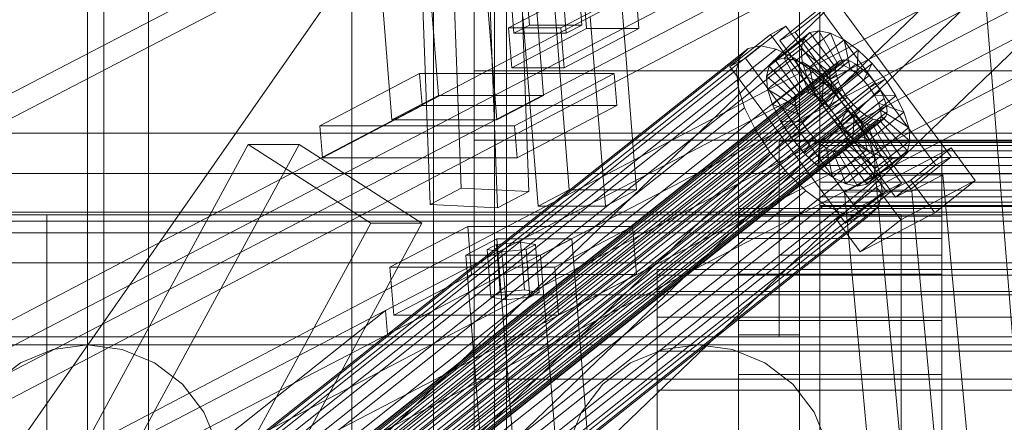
# Model space of a CAD drawing. Header units: millimetres. Extents: x -4738 to 65662, y -68080 to 6847.
# Tile 147 of 256: x -1517 to -1275, y -34071 to -33972. Entities that reach past the tile are written whole.
import ezdxf

# ---------------------------------------------------------------- set-up
doc = ezdxf.new("R2010")
doc.units = ezdxf.units.MM
for name, color, linetype, lineweight in [('COTAS_O', 1, 'Continuous', 0), ('frontal_briquetadora', 7, 'Continuous', 0), ('frontal_C03', 7, 'Continuous', 0), ('frontal_C10', 7, 'Continuous', 0), ('frontal_dosificador', 7, 'Continuous', 0), ('frontal_secador', 7, 'Continuous', 0), ('frontal_tolva', 7, 'Continuous', 0)]:
    doc.layers.add(name, color=color, linetype=linetype, lineweight=lineweight)
doc.dimstyles.new('R19_100', dxfattribs={"dimtxt": 250, "dimasz": 150, "dimexe": 150, "dimexo": 80, "dimgap": 100, "dimtad": 1, "dimtih": 1, "dimtoh": 1, "dimdsep": 46, "dimcen": 0.09, "dimadec": 0, "dimazin": 0, "dimtfac": 1, "dimtdec": 4, "dimtofl": 0, "dimtmove": 0, "dimatfit": 3, "dimfxl": 1, "dimtolj": 1, "dimtzin": 0, "dimarcsym": 0})

# ---------------------------------------------------------------- blocks, each defined once
blk = doc.blocks.new('DIM_R30_47')
at = {"layer": 'COTAS_O'}
for p, q in [((-1725, -31700), (-1025, -31700)), ((-1025, -31700), (-1070, -31850)), ((-1025, -34400), (-1025, -31700)), ((-1025, -31700), (-980, -31850)), ((-1025, -34400), (-1070, -34250)), ((-1025, -34400), (-980, -34250)), ((-1725, -34400), (-1025, -34400))]:
    blk.add_line(p, q, dxfattribs=at)
blk.add_text('2700 O', height=250, rotation=90, dxfattribs=at).set_placement((-1125, -33050))
blk = doc.blocks.new('DIM_R30_48')
at = {"layer": 'COTAS_O'}
for p, q in [((-1725, -33700), (-1575, -33655)), ((1725, -33700), (1575, -33655)), ((-1725, -34400), (-1725, -33700)), ((-1725, -33700), (1725, -33700)), ((-1725, -33700), (-1575, -33745)), ((1725, -33700), (1575, -33745)), ((1725, -34400), (1725, -33700))]:
    blk.add_line(p, q, dxfattribs=at)
blk.add_text('3450 O', height=250, dxfattribs=at).set_placement((0, -33600))
blk = doc.blocks.new('DIM_R30_53')
at = {"layer": 'COTAS_O'}
for p, q in [((-1480, -33670), (-780, -33670)), ((-780, -33670), (-825, -33820)), ((-780, -36000), (-780, -33670)), ((-780, -33670), (-735, -33820)), ((-780, -36000), (-825, -35850)), ((-780, -36000), (-735, -35850)), ((-1480, -36000), (-780, -36000))]:
    blk.add_line(p, q, dxfattribs=at)
blk.add_text('2330 O', height=250, rotation=90, dxfattribs=at).set_placement((-880, -34835))
blk = doc.blocks.new('DIM_R30_55')
at = {"layer": 'COTAS_O'}
for p, q in [((-1400, -33000), (-700, -33000)), ((-700, -33000), (-745, -33150)), ((-700, -36000), (-700, -33000)), ((-700, -33000), (-655, -33150)), ((-700, -36000), (-745, -35850)), ((-700, -36000), (-655, -35850)), ((-1400, -36000), (-700, -36000))]:
    blk.add_line(p, q, dxfattribs=at)
blk.add_text('3000 O', height=250, rotation=90, dxfattribs=at).set_placement((-800, -34500))

msp = doc.modelspace()

# ---------------------------------------------------------------- linework, layer by layer
at = {"layer": 'frontal_briquetadora'}
for p, q in [((-1405, -33984.725), (-1405, -33969.097)), ((-1405, -34001.746), (-1405, -33984.725)), ((-630, -33984.725), (-1405, -33984.725)), ((-1405, -34020.086), (-1405, -34001.746)), ((-630, -34001.746), (-1405, -34001.746)), ((-1510, -34021.432), (-1510, -34020.159)), ((-1405, -34039.668), (-1405, -34020.086)), ((-630, -34020.086), (-1405, -34020.086)), ((-1510, -34023.974), (-1510, -34021.432)), ((-1510, -34027.772), (-1510, -34023.974)), ((-1510, -34032.813), (-1510, -34027.772)), ((-1510, -34039.075), (-1510, -34032.813)), ((-1510, -34046.532), (-1510, -34039.075)), ((-1405, -34060.408), (-1405, -34039.668)), ((-630, -34039.668), (-1405, -34039.668)), ((-1510, -34055.154), (-1510, -34046.532)), ((-1510, -34064.906), (-1510, -34055.154)), ((-1405, -34082.216), (-1405, -34060.408)), ((-630, -34060.408), (-1405, -34060.408)), ((-1510, -34075.747), (-1510, -34064.906))]:
    msp.add_line(p, q, dxfattribs=at)
at = {"layer": 'frontal_C03'}
for p, q in [((-1500, -34954.179), (-1500, -32259.264)), ((-1496, -32259.264), (-1496, -34954.179)), ((-1435, -32259.264), (-1435, -34954.179)), ((-1500, -32263.162), (-1500, -34958.077)), ((-1435, -34958.077), (-1435, -32263.162)), ((-1500, -35437.51), (-1500, -32742.595)), ((-1435, -32742.595), (-1435, -35437.51)), ((-1500, -32746.492), (-1500, -35441.408)), ((-1496, -35441.408), (-1496, -32746.492)), ((-1435, -35441.408), (-1435, -32746.492)), ((-1485, -35988), (-1485, -33007.45)), ((-1415, -35988), (-1415, -33007.45)), ((-1485, -35988), (-1485, -33563.95)), ((-1415, -35988), (-1415, -33563.95))]:
    msp.add_line(p, q, dxfattribs=at)
at = {"layer": 'frontal_C10'}
for p, q in [((-1051.469, -33848.566), (-1426.748, -34043.548)), ((-1426.281, -34049.429), (-1051.002, -33854.446)), ((-1420.77, -33902.383), (-1413.706, -33990.73)), ((-1387.932, -33990.73), (-1394.996, -33902.383)), ((-1425.19, -33996.744), (-1432.255, -33908.397)), ((-1406.481, -33908.397), (-1399.416, -33996.744)), ((-1751.209, -34111.002), (-1375.93, -33916.019)), ((-1631.544, -34111.002), (-1256.266, -33916.019)), ((-1511.88, -34111.002), (-1136.601, -33916.019)), ((-1279.266, -33920.495), (-1738.645, -34161.068)), ((-1701.825, -34161.068), (-1242.446, -33920.495)), ((-1375.464, -33921.899), (-1750.743, -34116.882)), ((-1255.799, -33921.899), (-1631.078, -34116.882)), ((-1136.135, -33921.899), (-1511.413, -34116.882)), ((-1272.854, -33926.045), (-1717.35, -34352.76)), ((-1694.337, -34352.76), (-1249.842, -33926.045)), ((-1395.135, -33926.455), (-1391.375, -33973.481)), ((-1378.488, -33973.481), (-1382.248, -33926.455)), ((-1395.203, -33975.486), (-1398.964, -33928.46)), ((-1386.077, -33928.46), (-1382.316, -33975.486)), ((-1266.256, -34129.239), (-1281.14, -33943.096)), ((-1410.385, -33952.711), (-1408.16, -34013.539)), ((-1713.232, -34380.849), (-1268.737, -33954.133)), ((-1690.22, -34380.849), (-1245.724, -33954.133)), ((-1391.544, -34014.352), (-1393.769, -33953.525)), ((-1415.816, -34017.549), (-1418.041, -33956.722)), ((-1399.2, -34018.363), (-1401.425, -33957.535)), ((-1735.512, -34200.256), (-1276.132, -33959.683)), ((-1698.692, -34200.256), (-1239.313, -33959.683)), ((-1378.133, -33964.505), (-1396.509, -33974.128)), ((-1383.622, -33974.128), (-1365.246, -33964.505)), ((-1378.133, -33964.505), (-1377.35, -33974.302)), ((-1364.463, -33974.302), (-1365.246, -33964.505)), ((-1385.334, -33967.311), (-1381.605, -34013.945)), ((-1365.036, -34013.945), (-1368.765, -33967.311)), ((-1316.12, -33967.334), (-1326.052, -33975.204)), ((-1287.685, -34005.849), (-1316.12, -33967.334)), ((-1329.87, -33977.209), (-1319.938, -33969.339)), ((-1319.938, -33969.339), (-1291.504, -34007.854)), ((-1389.261, -34017.954), (-1392.99, -33971.321)), ((-1372.692, -34017.954), (-1376.421, -33971.321)), ((-1396.509, -33974.128), (-1383.622, -33974.128)), ((-1395.725, -33983.925), (-1396.509, -33974.128)), ((-1395.725, -33983.925), (-1377.35, -33974.302)), ((-1395.203, -33975.486), (-1391.375, -33973.481)), ((-1391.375, -33973.481), (-1378.488, -33973.481)), ((-1383.622, -33974.128), (-1382.838, -33983.925)), ((-1364.463, -33974.302), (-1382.838, -33983.925)), ((-1378.488, -33973.481), (-1382.316, -33975.486)), ((-1377.35, -33974.302), (-1364.463, -33974.302)), ((-1328.338, -33973.75), (-1338.27, -33981.619)), ((-1332.156, -33975.754), (-1328.338, -33973.75)), ((-1320.217, -33974.85), (-1328.73, -33981.595)), ((-1299.904, -34012.265), (-1328.338, -33973.75)), ((-1322.478, -33975.316), (-1320.217, -33974.85)), ((-1315.483, -33983.119), (-1320.217, -33974.85)), ((-1320.217, -33974.85), (-1317.343, -33975.454)), ((-1382.316, -33975.486), (-1395.203, -33975.486)), ((-1342.088, -33983.624), (-1332.156, -33975.754)), ((-1323.972, -33976.821), (-1332.485, -33983.567)), ((-1332.156, -33975.754), (-1303.722, -34014.27)), ((-1322.478, -33975.316), (-1330.991, -33982.061)), ((-1326.052, -33975.204), (-1329.87, -33977.209)), ((-1301.436, -34015.724), (-1329.87, -33977.209)), ((-1326.052, -33975.204), (-1297.618, -34013.719)), ((-1317.343, -33975.454), (-1325.856, -33982.199)), ((-1324.597, -33979.263), (-1323.972, -33976.821)), ((-1323.972, -33976.821), (-1322.478, -33975.316)), ((-1317.262, -33984.053), (-1323.972, -33976.821)), ((-1314.052, -33977.088), (-1322.565, -33983.833)), ((-1316.554, -33983.34), (-1322.478, -33975.316)), ((-1314.122, -33983.405), (-1317.343, -33975.454)), ((-1317.343, -33975.454), (-1314.052, -33977.088)), ((-1312.563, -33984.179), (-1314.052, -33977.088)), ((-1314.052, -33977.088), (-1310.568, -33979.64)), ((-1337.62, -33979.174), (-1497.243, -34105.649)), ((-1334.597, -33978.551), (-1494.22, -34105.026)), ((-1330.755, -33979.359), (-1490.378, -34105.833)), ((-1339.617, -33981.187), (-1337.62, -33979.174)), ((-1337.62, -33979.174), (-1334.597, -33978.551)), ((-1334.597, -33978.551), (-1330.755, -33979.359)), ((-1324.597, -33979.263), (-1333.11, -33986.008)), ((-1330.755, -33979.359), (-1326.355, -33981.543)), ((-1317.558, -33985.21), (-1324.597, -33979.263)), ((-1324.311, -33982.475), (-1324.597, -33979.263)), ((-1310.568, -33979.64), (-1319.081, -33986.385)), ((-1310.912, -33985.388), (-1310.568, -33979.64)), ((-1310.568, -33979.64), (-1307.128, -33982.937)), ((-1339.617, -33981.187), (-1499.24, -34107.661)), ((-1314.064, -33981.995), (-1499.227, -34128.705)), ((-1326.355, -33981.543), (-1485.978, -34108.018)), ((-1338.27, -33981.619), (-1342.088, -33983.624)), ((-1340.453, -33984.451), (-1339.617, -33981.187)), ((-1338.27, -33981.619), (-1309.836, -34020.134)), ((-1330.991, -33982.061), (-1332.485, -33983.567)), ((-1328.73, -33981.595), (-1330.991, -33982.061)), ((-1330.991, -33982.061), (-1325.067, -33990.085)), ((-1325.856, -33982.199), (-1328.73, -33981.595)), ((-1328.73, -33981.595), (-1323.996, -33989.864)), ((-1326.355, -33981.543), (-1321.698, -33984.955)), ((-1322.565, -33983.833), (-1325.856, -33982.199)), ((-1325.856, -33982.199), (-1322.635, -33990.151)), ((-1315.135, -33982.216), (-1314.064, -33981.995)), ((-1314.064, -33981.995), (-1312.703, -33982.281)), ((-1316.139, -33984.086), (-1501.302, -34130.796)), ((-1315.843, -33982.929), (-1501.005, -34129.639)), ((-1315.135, -33982.216), (-1500.298, -34128.926)), ((-1340.453, -33984.451), (-1500.076, -34110.926)), ((-1312.703, -33982.281), (-1497.865, -34128.992)), ((-1311.144, -33983.055), (-1496.306, -34129.766)), ((-1309.493, -33984.264), (-1494.656, -34130.975)), ((-1382.838, -33983.925), (-1395.725, -33983.925)), ((-1313.654, -34022.139), (-1342.088, -33983.624)), ((-1340.071, -33988.745), (-1340.453, -33984.451)), ((-1332.485, -33983.567), (-1333.11, -33986.008)), ((-1324.311, -33982.475), (-1332.824, -33989.22)), ((-1332.485, -33983.567), (-1325.775, -33990.798)), ((-1325.775, -33990.798), (-1317.262, -33984.053)), ((-1325.067, -33990.085), (-1316.554, -33983.34)), ((-1317.422, -33986.731), (-1324.311, -33982.475)), ((-1323.133, -33986.238), (-1324.311, -33982.475)), ((-1323.996, -33989.864), (-1315.483, -33983.119)), ((-1322.635, -33990.151), (-1314.122, -33983.405)), ((-1319.081, -33986.385), (-1322.565, -33983.833)), ((-1322.565, -33983.833), (-1321.076, -33990.925)), ((-1321.076, -33990.925), (-1312.563, -33984.179)), ((-1317.262, -33984.053), (-1317.558, -33985.21)), ((-1316.554, -33983.34), (-1317.262, -33984.053)), ((-1315.483, -33983.119), (-1316.554, -33983.34)), ((-1316.139, -33984.086), (-1315.843, -33982.929)), ((-1316.004, -33985.607), (-1316.139, -33984.086)), ((-1315.843, -33982.929), (-1315.135, -33982.216)), ((-1307.128, -33982.937), (-1315.642, -33989.682)), ((-1314.122, -33983.405), (-1315.483, -33983.119)), ((-1312.563, -33984.179), (-1314.122, -33983.405)), ((-1312.703, -33982.281), (-1311.144, -33983.055)), ((-1310.912, -33985.388), (-1312.563, -33984.179)), ((-1311.144, -33983.055), (-1309.493, -33984.264)), ((-1309.493, -33984.264), (-1307.864, -33985.826)), ((-1309.283, -33986.95), (-1307.128, -33982.937)), ((-1307.128, -33982.937), (-1303.968, -33986.753)), ((-1316.004, -33985.607), (-1501.166, -34132.317)), ((-1307.864, -33985.826), (-1493.027, -34132.536)), ((-1321.698, -33984.955), (-1481.321, -34111.43)), ((-1418.401, -33985.363), (-1442.901, -33998.193)), ((-1370.535, -33985.363), (-1418.401, -33985.363)), ((-1418.401, -33985.363), (-1417.774, -33993.2)), ((-1395.035, -33998.193), (-1370.535, -33985.363)), ((-1369.908, -33993.2), (-1370.535, -33985.363)), ((-1333.11, -33986.008), (-1326.071, -33991.955)), ((-1333.11, -33986.008), (-1332.824, -33989.22)), ((-1323.133, -33986.238), (-1331.646, -33992.983)), ((-1326.071, -33991.955), (-1317.558, -33985.21)), ((-1325.936, -33993.476), (-1317.422, -33986.731)), ((-1316.864, -33988.513), (-1323.133, -33986.238)), ((-1321.143, -33990.295), (-1323.133, -33986.238)), ((-1321.698, -33984.955), (-1317.1, -33989.362)), ((-1319.426, -33992.134), (-1310.912, -33985.388)), ((-1319.081, -33986.385), (-1319.426, -33992.134)), ((-1315.642, -33989.682), (-1319.081, -33986.385)), ((-1317.796, -33993.695), (-1309.283, -33986.95)), ((-1317.558, -33985.21), (-1317.422, -33986.731)), ((-1317.422, -33986.731), (-1316.864, -33988.513)), ((-1315.445, -33987.389), (-1316.004, -33985.607)), ((-1312.481, -33993.498), (-1303.968, -33986.753)), ((-1309.283, -33986.95), (-1310.912, -33985.388)), ((-1307.786, -33988.757), (-1309.283, -33986.95)), ((-1307.864, -33985.826), (-1306.367, -33987.633)), ((-1303.968, -33986.753), (-1307.786, -33988.757)), ((-1303.968, -33986.753), (-1301.302, -33990.828)), ((-1315.445, -33987.389), (-1500.608, -34134.1)), ((-1340.071, -33988.745), (-1499.694, -34115.219)), ((-1314.503, -33989.311), (-1499.665, -34136.022)), ((-1491.53, -34134.344), (-1306.367, -33987.633)), ((-1317.1, -33989.362), (-1476.723, -34115.836)), ((-1338.496, -33993.775), (-1340.071, -33988.745)), ((-1332.824, -33989.22), (-1325.936, -33993.476)), ((-1332.824, -33989.22), (-1331.646, -33992.983)), ((-1325.378, -33995.259), (-1316.864, -33988.513)), ((-1317.1, -33989.362), (-1312.875, -33994.463)), ((-1316.864, -33988.513), (-1315.922, -33990.435)), ((-1307.786, -33988.757), (-1316.299, -33995.503)), ((-1314.503, -33989.311), (-1315.445, -33987.389)), ((-1313.24, -33991.242), (-1314.503, -33989.311)), ((-1306.523, -33990.688), (-1307.786, -33988.757)), ((-1306.367, -33987.633), (-1305.105, -33989.564)), ((-1313.24, -33991.242), (-1498.403, -34137.952)), ((-1305.105, -33989.564), (-1490.267, -34136.274)), ((-1304.162, -33991.486), (-1489.325, -34138.196)), ((-1425.19, -33996.744), (-1413.706, -33990.73)), ((-1413.706, -33990.73), (-1387.932, -33990.73)), ((-1387.932, -33990.73), (-1399.416, -33996.744)), ((-1321.143, -33990.295), (-1329.656, -33997.04)), ((-1326.071, -33991.955), (-1325.775, -33990.798)), ((-1325.775, -33990.798), (-1325.067, -33990.085)), ((-1325.067, -33990.085), (-1323.996, -33989.864)), ((-1324.435, -33997.181), (-1315.922, -33990.435)), ((-1323.996, -33989.864), (-1322.635, -33990.151)), ((-1322.635, -33990.151), (-1321.076, -33990.925)), ((-1315.922, -33990.435), (-1321.143, -33990.295)), ((-1318.477, -33994.371), (-1321.143, -33990.295)), ((-1321.076, -33990.925), (-1319.426, -33992.134)), ((-1315.642, -33989.682), (-1317.796, -33993.695)), ((-1315.922, -33990.435), (-1314.659, -33992.366)), ((-1312.481, -33993.498), (-1315.642, -33989.682)), ((-1315.037, -33997.433), (-1306.523, -33990.688)), ((-1311.743, -33993.049), (-1313.24, -33991.242)), ((-1301.302, -33990.828), (-1309.815, -33997.574)), ((-1305.581, -33992.61), (-1306.523, -33990.688)), ((-1306.523, -33990.688), (-1301.302, -33990.828)), ((-1305.105, -33989.564), (-1304.162, -33991.486)), ((-1304.162, -33991.486), (-1303.604, -33993.268)), ((-1301.302, -33990.828), (-1299.312, -33994.886)), ((-1338.496, -33993.775), (-1498.119, -34120.249)), ((-1311.743, -33993.049), (-1496.906, -34139.76)), ((-1303.604, -33993.268), (-1488.766, -34139.978)), ((-1442.274, -34006.031), (-1417.774, -33993.2)), ((-1417.774, -33993.2), (-1369.908, -33993.2)), ((-1369.908, -33993.2), (-1394.408, -34006.031)), ((-1335.836, -33999.199), (-1338.496, -33993.775)), ((-1331.646, -33992.983), (-1325.378, -33995.259)), ((-1331.646, -33992.983), (-1329.656, -33997.04)), ((-1325.936, -33993.476), (-1326.071, -33991.955)), ((-1325.378, -33995.259), (-1325.936, -33993.476)), ((-1323.172, -33999.111), (-1314.659, -33992.366)), ((-1321.675, -34000.919), (-1313.162, -33994.174)), ((-1319.426, -33992.134), (-1317.796, -33993.695)), ((-1314.659, -33992.366), (-1318.477, -33994.371)), ((-1317.796, -33993.695), (-1316.299, -33995.503)), ((-1316.299, -33995.503), (-1312.481, -33993.498)), ((-1313.162, -33994.174), (-1315.317, -33998.187)), ((-1314.659, -33992.366), (-1313.162, -33994.174)), ((-1314.094, -33999.355), (-1305.581, -33992.61)), ((-1313.162, -33994.174), (-1311.533, -33995.735)), ((-1309.815, -33997.574), (-1312.481, -33993.498)), ((-1310.114, -33994.611), (-1311.743, -33993.049)), ((-1305.023, -33994.392), (-1305.581, -33992.61)), ((-1305.581, -33992.61), (-1299.312, -33994.886)), ((-1303.604, -33993.268), (-1303.468, -33994.789)), ((-1310.114, -33994.611), (-1495.277, -34141.321)), ((-1308.464, -33995.82), (-1493.626, -34142.53)), ((-1306.905, -33996.594), (-1492.067, -34143.304)), ((-1304.472, -33996.659), (-1489.635, -34143.369)), ((-1303.765, -33995.946), (-1488.927, -34142.656)), ((-1303.468, -33994.789), (-1488.631, -34141.5)), ((-1472.498, -34120.938), (-1312.875, -33994.463)), ((-1318.477, -33994.371), (-1326.99, -34001.116)), ((-1324.435, -33997.181), (-1325.378, -33995.259)), ((-1320.046, -34002.48), (-1311.533, -33995.735)), ((-1315.317, -33998.187), (-1318.477, -33994.371)), ((-1316.299, -33995.503), (-1315.037, -33997.433)), ((-1313.536, -34001.138), (-1305.023, -33994.392)), ((-1313.4, -34002.659), (-1304.887, -33995.914)), ((-1312.875, -33994.463), (-1309.311, -33999.912)), ((-1311.533, -33995.735), (-1311.878, -34001.483)), ((-1311.533, -33995.735), (-1309.883, -33996.944)), ((-1308.464, -33995.82), (-1310.114, -33994.611)), ((-1306.905, -33996.594), (-1308.464, -33995.82)), ((-1299.312, -33994.886), (-1307.826, -34001.631)), ((-1305.543, -33996.88), (-1306.905, -33996.594)), ((-1304.472, -33996.659), (-1305.543, -33996.88)), ((-1305.183, -33997.07), (-1304.887, -33995.914)), ((-1304.887, -33995.914), (-1305.023, -33994.392)), ((-1305.023, -33994.392), (-1298.134, -33998.648)), ((-1304.887, -33995.914), (-1297.848, -34001.86)), ((-1303.765, -33995.946), (-1304.472, -33996.659)), ((-1303.468, -33994.789), (-1303.765, -33995.946)), ((-1299.312, -33994.886), (-1298.134, -33998.648)), ((-1305.543, -33996.88), (-1490.706, -34143.59)), ((-1442.901, -33998.193), (-1395.035, -33998.193)), ((-1442.274, -34006.031), (-1442.901, -33998.193)), ((-1399.416, -33996.744), (-1425.19, -33996.744)), ((-1395.035, -33998.193), (-1394.408, -34006.031)), ((-1329.656, -33997.04), (-1324.435, -33997.181)), ((-1329.656, -33997.04), (-1326.99, -34001.116)), ((-1326.99, -34001.116), (-1323.172, -33999.111)), ((-1323.172, -33999.111), (-1324.435, -33997.181)), ((-1315.317, -33998.187), (-1323.83, -34004.932)), ((-1321.675, -34000.919), (-1323.172, -33999.111)), ((-1318.396, -34003.689), (-1309.883, -33996.944)), ((-1316.837, -34004.463), (-1308.324, -33997.718)), ((-1315.475, -34004.749), (-1306.962, -33998.004)), ((-1311.878, -34001.483), (-1315.317, -33998.187)), ((-1309.815, -33997.574), (-1315.037, -33997.433)), ((-1315.037, -33997.433), (-1314.094, -33999.355)), ((-1314.404, -34004.529), (-1305.891, -33997.783)), ((-1313.697, -34003.815), (-1305.183, -33997.07)), ((-1309.883, -33996.944), (-1308.394, -34004.035)), ((-1309.883, -33996.944), (-1308.324, -33997.718)), ((-1307.826, -34001.631), (-1309.815, -33997.574)), ((-1308.324, -33997.718), (-1305.103, -34005.669)), ((-1308.324, -33997.718), (-1306.962, -33998.004)), ((-1306.962, -33998.004), (-1305.891, -33997.783)), ((-1306.962, -33998.004), (-1302.228, -34006.274)), ((-1298.134, -33998.648), (-1306.647, -34005.394)), ((-1305.891, -33997.783), (-1305.183, -33997.07)), ((-1305.891, -33997.783), (-1299.967, -34005.807)), ((-1305.183, -33997.07), (-1298.473, -34004.302)), ((-1298.134, -33998.648), (-1297.848, -34001.86)), ((-1335.836, -33999.199), (-1495.459, -34125.674)), ((-1309.311, -33999.912), (-1468.934, -34126.386)), ((-1332.272, -34004.648), (-1335.836, -33999.199)), ((-1326.99, -34001.116), (-1323.83, -34004.932)), ((-1323.83, -34004.932), (-1321.675, -34000.919)), ((-1320.046, -34002.48), (-1321.675, -34000.919)), ((-1311.878, -34001.483), (-1320.391, -34008.228)), ((-1307.826, -34001.631), (-1314.094, -33999.355)), ((-1314.094, -33999.355), (-1313.536, -34001.138)), ((-1306.647, -34005.394), (-1313.536, -34001.138)), ((-1313.536, -34001.138), (-1313.4, -34002.659)), ((-1308.394, -34004.035), (-1311.878, -34001.483)), ((-1309.311, -33999.912), (-1306.651, -34005.336)), ((-1699.817, -34442.775), (-1460.488, -34002.775)), ((-1447.984, -34002.775), (-1687.313, -34442.775)), ((-1447.984, -34002.775), (-1460.488, -34002.775)), ((-1460.488, -34002.775), (-1430.373, -34022.106)), ((-1417.869, -34022.106), (-1447.984, -34002.775)), ((-1320.391, -34008.228), (-1320.046, -34002.48)), ((-1318.396, -34003.689), (-1320.046, -34002.48)), ((-1316.907, -34010.781), (-1318.396, -34003.689)), ((-1316.837, -34004.463), (-1318.396, -34003.689)), ((-1313.697, -34003.815), (-1314.404, -34004.529)), ((-1313.4, -34002.659), (-1313.697, -34003.815)), ((-1306.986, -34011.047), (-1313.697, -34003.815)), ((-1306.361, -34008.605), (-1313.4, -34002.659)), ((-1306.647, -34005.394), (-1307.826, -34001.631)), ((-1297.848, -34001.86), (-1306.361, -34008.605)), ((-1306.052, -34013.266), (-1287.725, -34003.643)), ((-1297.848, -34001.86), (-1298.473, -34004.302)), ((-1287.725, -34003.643), (-1297.657, -34011.513)), ((-1281.801, -34011.667), (-1287.725, -34003.643)), ((-1332.272, -34004.648), (-1491.895, -34131.122)), ((-1306.651, -34005.336), (-1466.274, -34131.81)), ((-1394.408, -34006.031), (-1442.274, -34006.031)), ((-1328.047, -34009.749), (-1332.272, -34004.648)), ((-1323.83, -34004.932), (-1320.391, -34008.228)), ((-1308.394, -34004.035), (-1316.907, -34010.781)), ((-1313.616, -34012.415), (-1316.837, -34004.463)), ((-1315.475, -34004.749), (-1316.837, -34004.463)), ((-1314.404, -34004.529), (-1315.475, -34004.749)), ((-1310.742, -34013.019), (-1315.475, -34004.749)), ((-1308.481, -34012.553), (-1314.404, -34004.529)), ((-1305.103, -34005.669), (-1313.616, -34012.415)), ((-1302.228, -34006.274), (-1310.742, -34013.019)), ((-1299.967, -34005.807), (-1308.481, -34012.553)), ((-1305.103, -34005.669), (-1308.394, -34004.035)), ((-1298.473, -34004.302), (-1306.986, -34011.047)), ((-1306.651, -34005.336), (-1305.076, -34010.366)), ((-1306.361, -34008.605), (-1306.647, -34005.394)), ((-1302.228, -34006.274), (-1305.103, -34005.669)), ((-1299.967, -34005.807), (-1302.228, -34006.274)), ((-1298.473, -34004.302), (-1299.967, -34005.807)), ((-1297.618, -34013.719), (-1287.685, -34005.849)), ((-1287.685, -34005.849), (-1291.504, -34007.854)), ((-1320.391, -34008.228), (-1316.907, -34010.781)), ((-1306.986, -34011.047), (-1306.361, -34008.605)), ((-1291.504, -34007.854), (-1301.436, -34015.724)), ((-847.422, -34009.878), (-1629.845, -34009.878)), ((-1328.047, -34009.749), (-1487.67, -34136.224)), ((-1305.076, -34010.366), (-1464.699, -34136.841)), ((-1323.449, -34014.156), (-1328.047, -34009.749)), ((-1316.907, -34010.781), (-1313.616, -34012.415)), ((-1306.3, -34010.509), (-1313.956, -34014.519)), ((-1308.481, -34012.553), (-1306.986, -34011.047)), ((-1289.753, -34010.26), (-1306.3, -34010.509)), ((-1306.3, -34010.509), (-1287.787, -34209.01)), ((-1305.076, -34010.366), (-1304.694, -34014.66)), ((-1297.409, -34014.27), (-1289.753, -34010.26)), ((-1271.239, -34208.761), (-1289.753, -34010.26)), ((-1415.816, -34017.549), (-1408.16, -34013.539)), ((-1408.16, -34013.539), (-1391.544, -34014.352)), ((-1297.657, -34011.513), (-1315.984, -34021.136)), ((-1315.984, -34021.136), (-1306.052, -34013.266)), ((-1313.616, -34012.415), (-1310.742, -34013.019)), ((-1310.742, -34013.019), (-1308.481, -34012.553)), ((-1309.836, -34020.134), (-1299.904, -34012.265)), ((-1306.052, -34013.266), (-1300.128, -34021.29)), ((-1299.904, -34012.265), (-1303.722, -34014.27)), ((-1281.801, -34011.667), (-1300.128, -34021.29)), ((-1297.657, -34011.513), (-1291.733, -34019.537)), ((-1291.733, -34019.537), (-1281.801, -34011.667)), ((-1323.449, -34014.156), (-1483.072, -34140.63)), ((-1304.694, -34014.66), (-1464.317, -34141.134)), ((-1391.544, -34014.352), (-1399.2, -34018.363)), ((-1389.261, -34017.954), (-1381.605, -34013.945)), ((-1381.605, -34013.945), (-1365.036, -34013.945)), ((-1365.036, -34013.945), (-1372.692, -34017.954)), ((-1318.792, -34017.568), (-1323.449, -34014.156)), ((-1313.956, -34014.519), (-1297.409, -34014.27)), ((-1295.443, -34213.02), (-1313.956, -34014.519)), ((-1303.722, -34014.27), (-1313.654, -34022.139)), ((-1304.694, -34014.66), (-1305.53, -34017.924)), ((-1301.436, -34015.724), (-1297.618, -34013.719)), ((-1278.896, -34212.77), (-1297.409, -34014.27)), ((-1318.792, -34017.568), (-1478.415, -34144.042)), ((-1305.53, -34017.924), (-1465.153, -34144.398)), ((-1399.2, -34018.363), (-1415.816, -34017.549)), ((-1372.692, -34017.954), (-1389.261, -34017.954)), ((-1314.392, -34019.752), (-1318.792, -34017.568)), ((-1305.53, -34017.924), (-1307.527, -34019.936)), ((-1690.23, -34019.44), (758.292, -34019.44)), ((-1679.485, -34019.44), (769.038, -34019.44)), ((-1677.531, -34019.44), (770.992, -34019.44)), ((781.737, -34019.44), (-1666.785, -34019.44)), ((-1649.292, -34020.062), (-866.87, -34020.062)), ((-1314.392, -34019.752), (-1474.015, -34146.226)), ((-1310.55, -34020.56), (-1470.173, -34147.034)), ((-1307.527, -34019.936), (-1467.15, -34146.411)), ((-1310.55, -34020.56), (-1314.392, -34019.752)), ((-1313.654, -34022.139), (-1309.836, -34020.134)), ((-1307.527, -34019.936), (-1310.55, -34020.56)), ((-1310.06, -34029.16), (-1291.733, -34019.537)), ((-1669.703, -34462.106), (-1430.373, -34022.106)), ((-1657.199, -34462.106), (-1417.869, -34022.106)), ((-1628.905, -34021.634), (-846.482, -34021.634)), ((-1430.373, -34022.106), (-1417.869, -34022.106)), ((-1406.53, -34022.924), (-1425.671, -34032.948)), ((-1366.028, -34022.924), (-1406.53, -34022.924)), ((-1406.53, -34022.924), (-1405.59, -34034.68)), ((-1385.169, -34032.948), (-1366.028, -34022.924)), ((-1365.088, -34034.68), (-1366.028, -34022.924)), ((-1310.06, -34029.16), (-1315.984, -34021.136)), ((-1300.128, -34021.29), (-1310.06, -34029.16)), ((-1690.23, -34024.44), (758.292, -34024.44)), ((-1666.785, -34024.44), (781.737, -34024.44)), ((-1399.385, -34025.931), (-1407.042, -34029.941)), ((-1401.781, -34028.537), (-1399.484, -34027.335)), ((-1399.484, -34027.335), (-1393.553, -34026.733)), ((-1398.544, -34039.091), (-1399.484, -34027.335)), ((-1380.976, -34025.931), (-1399.385, -34025.931)), ((-1399.385, -34025.931), (-1387.984, -34168.524)), ((-1393.553, -34026.733), (-1389.918, -34027.335)), ((-1392.613, -34038.489), (-1393.553, -34026.733)), ((-1389.918, -34027.335), (-1392.215, -34028.537)), ((-1388.978, -34039.091), (-1389.918, -34027.335)), ((-1388.632, -34029.941), (-1380.976, -34025.931)), ((-1369.574, -34168.524), (-1380.976, -34025.931)), ((-1407.042, -34029.941), (-1388.632, -34029.941)), ((-1395.64, -34172.533), (-1407.042, -34029.941)), ((-1398.147, -34029.139), (-1401.781, -34028.537)), ((-1400.841, -34040.294), (-1401.781, -34028.537)), ((-1392.215, -34028.537), (-1398.147, -34029.139)), ((-1398.147, -34029.139), (-1397.207, -34040.895)), ((-1391.275, -34040.294), (-1392.215, -34028.537)), ((-1388.632, -34029.941), (-1377.23, -34172.533)), ((-865.93, -34031.819), (-1648.352, -34031.819)), ((-1425.671, -34032.948), (-1385.169, -34032.948)), ((-1424.731, -34044.704), (-1425.671, -34032.948)), ((-1385.169, -34032.948), (-1384.229, -34044.704)), ((-1424.731, -34044.704), (-1405.59, -34034.68)), ((-1405.59, -34034.68), (-1365.088, -34034.68)), ((-1365.088, -34034.68), (-1384.229, -34044.704)), ((-1398.544, -34039.091), (-1400.841, -34040.294)), ((-1392.613, -34038.489), (-1398.544, -34039.091)), ((-1388.978, -34039.091), (-1392.613, -34038.489)), ((-1391.275, -34040.294), (-1388.978, -34039.091)), ((-1400.841, -34040.294), (-1397.207, -34040.895)), ((-1397.207, -34040.895), (-1391.275, -34040.294)), ((-1426.748, -34043.548), (-1802.026, -34238.531)), ((-1511.88, -34111.002), (-1426.748, -34043.548)), ((-1426.748, -34043.548), (-1426.281, -34049.429)), ((-1384.229, -34044.704), (-1424.731, -34044.704)), ((-1801.56, -34244.411), (-1426.281, -34049.429)), ((-1426.281, -34049.429), (-1511.413, -34116.882))]:
    msp.add_line(p, q, dxfattribs=at)
at = {"layer": 'frontal_dosificador'}
for p, q in [((-150, -34000), (-1850, -34000)), ((-300, -34050), (-1700, -34050)), ((-300, -34052), (-1700, -34052)), ((-1500, -34052), (-1508.541, -34053.124)), ((-1491.459, -34053.124), (-1500, -34052)), ((-1350, -34052), (-1358.541, -34053.124)), ((-1341.459, -34053.124), (-1350, -34052)), ((-1508.541, -34053.124), (-1516.5, -34056.421)), ((-1483.5, -34056.421), (-1491.459, -34053.124)), ((-1358.541, -34053.124), (-1366.5, -34056.421)), ((-1333.5, -34056.421), (-1341.459, -34053.124)), ((-1516.5, -34056.421), (-1523.335, -34061.665)), ((-1476.665, -34061.665), (-1483.5, -34056.421)), ((-1366.5, -34056.421), (-1373.335, -34061.665)), ((-1326.665, -34061.665), (-1333.5, -34056.421)), ((-1471.421, -34068.5), (-1476.665, -34061.665)), ((-1373.335, -34061.665), (-1378.579, -34068.5)), ((-1321.421, -34068.5), (-1326.665, -34061.665)), ((-1468.124, -34076.459), (-1471.421, -34068.5)), ((-1378.579, -34068.5), (-1381.876, -34076.459)), ((-1318.124, -34076.459), (-1321.421, -34068.5))]:
    msp.add_line(p, q, dxfattribs=at)
at = {"layer": 'frontal_secador'}
for p, q in [((-1400, -36000), (-1400, -33000)), ((-1340, -36000), (-1340, -33000)), ((-1400, -36000), (-1400, -33075)), ((-1400, -35590), (-1400, -33075)), ((-1400, -35940), (-1400, -33075)), ((-1400, -34650), (-1400, -33075)), ((-1397, -35940), (-1397, -33075)), ((-1325, -36000), (-1325, -33075)), ((-1325, -35590), (-1325, -33075)), ((-1325, -35980), (-1325, -33075)), ((-1320, -35980), (-1320, -33075)), ((-1400, -36000), (-1400, -33250)), ((-1330, -34002), (-1290, -34002)), ((-1330, -34030), (-1330, -34002)), ((-1320, -34002.273), (-1320, -34002)), ((1320, -34002), (-1320, -34002)), ((-1320, -34003.072), (-1320, -34002.273)), ((1320, -34002.273), (-1320, -34002.273)), ((-1320, -34004.343), (-1320, -34003.072)), ((1320, -34003.072), (-1320, -34003.072)), ((-1290, -34030), (-1290, -34002)), ((-1320, -34006), (-1320, -34004.343)), ((1320, -34004.343), (-1320, -34004.343)), ((-1320, -34007.929), (-1320, -34006)), ((1320, -34006), (-1320, -34006)), ((-1320, -34010), (-1320, -34007.929)), ((1320, -34007.929), (-1320, -34007.929)), ((-1320, -34010), (-1320, -34012.071)), ((-1320, -34010), (1320, -34010)), ((-1320, -34012.071), (-1320, -34014)), ((1320, -34012.071), (-1320, -34012.071)), ((-1320, -34014), (-1320, -34015.657)), ((1320, -34014), (-1320, -34014)), ((-1320, -34015.657), (-1320, -34016.928)), ((1320, -34015.657), (-1320, -34015.657)), ((-1340, -34020.374), (-1340, -34018.5)), ((-1290, -34018.5), (-1340, -34018.5)), ((-1320, -34016.928), (-1320, -34017.727)), ((1320, -34016.928), (-1320, -34016.928)), ((-1320, -34017.727), (-1320, -34018)), ((1320, -34017.727), (-1320, -34017.727)), ((1320, -34018), (-1320, -34018)), ((-1290, -34020.374), (-1290, -34018.5)), ((-1340, -34020), (-1300, -34020)), ((-1340, -34050), (-1340, -34020)), ((-1340, -34025.869), (-1340, -34020.374)), ((-1290, -34020.374), (-1340, -34020.374)), ((-1300, -34050), (-1300, -34020)), ((-1290, -34025.869), (-1290, -34020.374)), ((-1340, -34034.609), (-1340, -34025.869)), ((-1290, -34025.869), (-1340, -34025.869)), ((-1290, -34034.609), (-1290, -34025.869)), ((-1330, -34030), (-1290, -34030)), ((-1330, -34050), (-1330, -34030)), ((-1290, -34050), (-1290, -34030)), ((-1360, -34034.863), (-1360, -34033.5)), ((1360, -34033.5), (-1360, -34033.5)), ((-1360, -34038.859), (-1360, -34034.863)), ((1360, -34034.863), (-1360, -34034.863)), ((-1340, -34046), (-1340, -34034.609)), ((-1290, -34034.609), (-1340, -34034.609)), ((-1290, -34046), (-1290, -34034.609)), ((-1360, -34045.216), (-1360, -34038.859)), ((1360, -34038.859), (-1360, -34038.859)), ((-1360, -34053.5), (-1360, -34045.216)), ((1360, -34045.216), (-1360, -34045.216)), ((-1340, -34059.265), (-1340, -34046)), ((-1290, -34046), (-1340, -34046)), ((-1290, -34059.265), (-1290, -34046)), ((-1340, -34049.5), (-1325, -34049.5)), ((-1340, -34135.5), (-1340, -34049.5)), ((-1325, -34135.5), (-1325, -34049.5)), ((-1340, -34050), (-1300, -34050)), ((-1340, -34090), (-1340, -34050)), ((-1330, -34050), (-1290, -34050)), ((-1300, -34090), (-1300, -34050)), ((-1360, -34063.147), (-1360, -34053.5)), ((1360, -34053.5), (-1360, -34053.5)), ((-1340, -34073.5), (-1340, -34059.265)), ((-1290, -34059.265), (-1340, -34059.265)), ((-1290, -34073.5), (-1290, -34059.265)), ((-1360, -34073.5), (-1360, -34063.147)), ((1360, -34063.147), (-1360, -34063.147))]:
    msp.add_line(p, q, dxfattribs=at)
at = {"layer": 'frontal_tolva'}
msp.add_line((-1720.416, -34367.194), (-673.416, -32870.194), dxfattribs=at)

# ---------------------------------------------------------------- dimensions: what is measured, and where the dimension line sits
at = {"layer": 'COTAS_O'}
for p1, p2, distance, picture, middle in [((-1725, -34400), (-1725, -31700), -700, 'DIM_R30_47', (-1025, -33050)), ((-1400, -36000), (-1400, -33000), -700, 'DIM_R30_55', (-700, -34500)), ((-1725, -34400), (1725, -34400), 700, 'DIM_R30_48', (0, -33700)), ((-1480, -36000), (-1480, -33670), -700, 'DIM_R30_53', (-780, -34835))]:
    dim = msp.add_aligned_dim(p1=p1, p2=p2, distance=distance, text='<> O', dimstyle='R19_100', dxfattribs=at)
    dim.commit()
    dim.dimension.update_dxf_attribs({"geometry": picture, "text_midpoint": middle})

doc.saveas('drawing.dxf')
